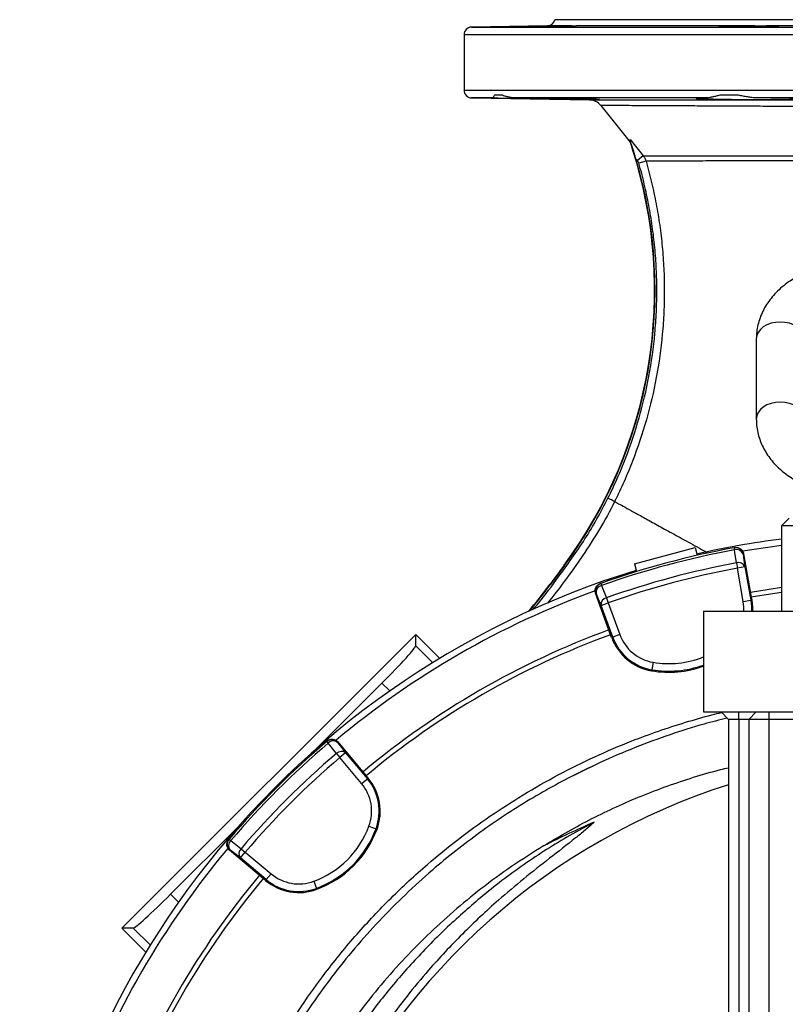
# Model space of a CAD drawing. Header units: millimetres. Extents: x 1254 to 1966, y 1010 to 1960.
# Tile 13 of 16: x 1264 to 1568, y 1568 to 1960. Entities that reach past the tile are written whole.
import ezdxf

# ---------------------------------------------------------------- set-up
doc = ezdxf.new("R2010")
doc.units = ezdxf.units.MM

msp = doc.modelspace()

# ---------------------------------------------------------------- linework, layer by layer
at = {"color": 7, "linetype": 'Continuous', "lineweight": 25}
for p, q in [((1473.25, 1957.09), (1443.09, 1956.56)), ((1744.15, 1959.51), (1476.15, 1959.51)), ((1555.54, 1957.09), (1484.62, 1957.09)), ((1660.29, 1957.09), (1560, 1957.09)), ((1440.15, 1953.56), (1440.15, 1931.46)), ((1443.09, 1928.46), (1489.92, 1927.64)), ((1455.34, 1929.51), (1452.25, 1929.51)), ((1536.49, 1928.46), (1460.21, 1928.46)), ((1549.11, 1929.51), (1541.65, 1929.51)), ((1664.08, 1928.46), (1556.21, 1928.46)), ((1494.44, 1925.37), (1506.13, 1910.87)), ((1494.49, 1925.41), (1494.49, 1925.41)), ((1506.13, 1910.87), (1507.05, 1907.97)), ((1507.23, 1908.03), (1507.05, 1907.97)), ((1511.28, 1905.45), (1508.96, 1903.57)), ((1508.96, 1903.57), (1508.37, 1904.3)), ((1512.37, 1903.34), (1509.51, 1902.51)), ((1556.15, 1832.69), (1556.15, 1800.87)), ((1569.15, 1761.51), (1566.15, 1758.51)), ((1566.15, 1758.51), (1566.15, 1724.51)), ((1578.87, 1758.51), (1566.15, 1758.51)), ((1507.74, 1743.38), (1531.89, 1749.85)), ((1531.89, 1749.85), (1532.73, 1746.74)), ((1547.6, 1749.81), (1547.37, 1749.77)), ((1547.37, 1749.77), (1547.53, 1748.9)), ((1551.1, 1747.38), (1550.87, 1747.34)), ((1551.1, 1747.38), (1554.14, 1730.16)), ((1479.84, 1742.8), (1474.3, 1735.29)), ((1479.98, 1742.7), (1474.44, 1735.18)), ((1479.98, 1742.7), (1479.84, 1742.8)), ((1507.74, 1743.38), (1508.58, 1740.27)), ((1548.26, 1743.71), (1548.64, 1741.62)), ((1551.6, 1742.14), (1548.64, 1741.62)), ((1550.98, 1728.39), (1548.64, 1741.62)), ((1551.6, 1742.14), (1553.93, 1728.91)), ((1474.44, 1735.18), (1474.3, 1735.29)), ((1494.38, 1735.57), (1494.16, 1735.49)), ((1494.38, 1735.57), (1494.68, 1734.74)), ((1492.57, 1731.72), (1492.34, 1731.64)), ((1498.33, 1715.2), (1492.34, 1731.64)), ((1496.64, 1729.88), (1497.35, 1727.88)), ((1550.98, 1728.39), (1553.93, 1728.91)), ((1554.35, 1728.99), (1553.93, 1728.91)), ((1554.14, 1730.16), (1554.35, 1728.99)), ((1494.54, 1726.85), (1497.35, 1727.88)), ((1499.13, 1714.23), (1494.54, 1726.85)), ((1497.35, 1727.88), (1501.95, 1715.26)), ((1535.15, 1724.51), (1535.15, 1684.51)), ((1535.15, 1724.51), (1655.15, 1724.51)), ((1421, 1715.33), (1304.32, 1598.66)), ((1421, 1710.81), (1421, 1715.33)), ((1430.52, 1705.81), (1421, 1715.33)), ((1498.73, 1714.09), (1498.33, 1715.2)), ((1498.73, 1714.09), (1499.13, 1714.23)), ((1501.95, 1715.26), (1499.13, 1714.23)), ((1515.15, 1704.25), (1514.65, 1701.29)), ((1514.58, 1700.87), (1514.65, 1701.29)), ((1407.57, 1695.98), (1381.11, 1669.52)), ((1535.15, 1684.51), (1655.15, 1684.51)), ((1545.15, 1681.51), (1542.15, 1684.51)), ((1549.15, 1681.51), (1549.15, 1684.51)), ((1553.15, 1681.51), (1556.15, 1684.51)), ((1561.15, 1684.51), (1561.15, 1681.51)), ((1549.15, 1681.51), (1545.15, 1681.51)), ((1545.15, 1681.51), (1545.15, 1027.51)), ((1553.15, 1681.51), (1549.15, 1681.51)), ((1549.15, 1681.51), (1549.15, 1027.51)), ((1553.15, 1681.51), (1553.15, 1027.51)), ((1561.15, 1681.51), (1553.15, 1681.51)), ((1561.15, 1681.51), (1561.15, 1027.51)), ((1629.15, 1681.51), (1561.15, 1681.51)), ((1385.83, 1672.95), (1385.65, 1672.79)), ((1385.65, 1672.79), (1386.22, 1672.13)), ((1390.08, 1672.59), (1389.89, 1672.44)), ((1390.08, 1672.59), (1401.32, 1659.19)), ((1389.45, 1667.99), (1390.83, 1666.38)), ((1393.13, 1668.3), (1390.83, 1666.38)), ((1399.46, 1656.09), (1390.83, 1666.38)), ((1393.13, 1668.3), (1401.76, 1658.01)), ((1401.32, 1659.19), (1402.08, 1658.29)), ((1399.46, 1656.09), (1401.76, 1658.01)), ((1402.08, 1658.29), (1401.76, 1658.01)), ((1402.4, 1639.15), (1405.21, 1638.1)), ((1350.14, 1638.55), (1323.67, 1612.08)), ((1405.6, 1637.96), (1405.21, 1638.1)), ((1346.86, 1634.01), (1346.71, 1633.82)), ((1346.86, 1634.01), (1347.53, 1633.44)), ((1347.22, 1629.76), (1347.06, 1629.58)), ((1360.46, 1618.34), (1347.06, 1629.58)), ((1351.35, 1626.53), (1353.28, 1628.83)), ((1351.67, 1630.21), (1353.28, 1628.83)), ((1353.28, 1628.83), (1363.57, 1620.19)), ((1361.64, 1617.9), (1351.35, 1626.53)), ((1363.57, 1620.19), (1361.64, 1617.9)), ((1361.37, 1617.57), (1360.46, 1618.34)), ((1361.37, 1617.57), (1361.64, 1617.9)), ((1380.51, 1617.26), (1381.55, 1614.45)), ((1381.7, 1614.05), (1381.55, 1614.45)), ((1308.85, 1598.66), (1304.32, 1598.66)), ((1304.32, 1598.66), (1313.84, 1589.14))]:
    msp.add_line(p, q, dxfattribs=at)
at = {"color": 8, "linetype": 'Continuous', "lineweight": 25}
for p, q in [((1443.09, 1956.56), (1777.2, 1956.56)), ((1482.77, 1957.09), (1473.25, 1957.09)), ((1603.3, 1953.56), (1440.15, 1953.56)), ((1440.15, 1931.46), (1603.3, 1931.46)), ((1452.04, 1928.46), (1443.09, 1928.46)), ((1421, 1710.81), (1427.71, 1704.09)), ((1410.7, 1692.86), (1407.57, 1695.98)), ((1497.19, 1665.7), (1497.19, 1665.74)), ((1323.67, 1612.08), (1326.8, 1608.95)), ((1315.56, 1591.95), (1308.85, 1598.66))]:
    msp.add_line(p, q, dxfattribs=at)
at = {"color": 7, "linetype": 'Continuous', "lineweight": 25, "flags": 128}
for points in [[(1506.02, 1911.94), (1509.8, 1907.27), (1511.28, 1905.45)], [(1548.26, 1743.71), (1547.67, 1747.91), (1547.53, 1748.9)], [(1566.15, 1750.69), (1555.24, 1749.1), (1550.78, 1748.35)], [(1550.87, 1747.34), (1551.22, 1744.8), (1551.6, 1742.14)], [(1494.68, 1734.74), (1496.27, 1730.81), (1496.64, 1729.88)], [(1553.79, 1732.13), (1561.19, 1733.33), (1566.15, 1734.04)], [(1494.54, 1726.85), (1493.53, 1729.34), (1492.57, 1731.72)], [(1566.15, 1732.02), (1565.26, 1731.9), (1554.14, 1730.16)], [(1554.35, 1728.99), (1554.64, 1726.3), (1554.64, 1724.51)], [(1389.45, 1667.99), (1386.84, 1671.33), (1386.22, 1672.13)], [(1389.89, 1672.44), (1391.48, 1670.42), (1393.13, 1668.3)], [(1347.53, 1633.44), (1350.88, 1630.82), (1351.67, 1630.21)], [(1351.35, 1626.53), (1349.24, 1628.18), (1347.22, 1629.76)]]:
    msp.add_lwpolyline(points, dxfattribs=at)
at = {"color": 8, "linetype": 'Continuous', "lineweight": 25, "flags": 128}
for points in [[(1575.15, 1832.69), (1574.96, 1834), (1574.42, 1835.26), (1573.55, 1836.42), (1572.36, 1837.44), (1570.92, 1838.28), (1569.28, 1838.9), (1567.5, 1839.28), (1565.65, 1839.41), (1563.79, 1839.28), (1562.01, 1838.9), (1560.37, 1838.28), (1558.93, 1837.44), (1557.75, 1836.42), (1556.87, 1835.26), (1556.33, 1834), (1556.15, 1832.69), (1556.15, 1832.69)], [(1575.15, 1800.87), (1574.96, 1802.18), (1574.42, 1803.44), (1573.55, 1804.6), (1572.36, 1805.62), (1570.92, 1806.46), (1569.28, 1807.08), (1567.5, 1807.46), (1565.65, 1807.59), (1563.79, 1807.46), (1562.01, 1807.08), (1560.37, 1806.46), (1558.93, 1805.62), (1557.75, 1804.6), (1556.87, 1803.44), (1556.33, 1802.18), (1556.15, 1800.87)], [(1553.93, 1728.91), (1554.22, 1726.29), (1554.21, 1724.51)], [(1551.21, 1724.51), (1551.22, 1726.16), (1550.98, 1728.39)]]:
    msp.add_lwpolyline(points, dxfattribs=at)
at = {"color": 7, "linetype": 'Continuous', "lineweight": 25}
for centre, radius, start, end in [((1443.15, 1953.56), 3, 91, 180), ((1473.2, 1960.09), 3, 271, 348.9022), ((1443.15, 1931.46), 3, 180, 269), ((1489.74, 1921.64), 6, 38.4289, 89.6098), ((1331.77, 1852.02), 184, 323.5872, 17.7023), ((1331.77, 1852.02), 184.17, 323.5872, 16.4895), ((1610.15, 1409.51), 346.5, 97.2954, 102.9326), ((1610.15, 1409.51), 346, 100.4534, 109.5466), ((1610.15, 1409.51), 345.12, 100.4534, 109.5466), ((1547.91, 1746.82), 3, 9.983, 100.4357), ((1548.32, 1746.25), 2.77, 23.0972, 106.6441), ((1610.15, 1409.51), 346.5, 107.0674, 178.4289), ((1610.15, 1409.51), 339.88, 100.4915, 109.5085), ((1610.15, 1409.51), 337.76, 100.4915, 109.5085), ((1549.05, 1741.06), 2.77, 23.1027, 106.6642), ((1326.22, 1844.51), 184, 319.2674, 323.5872), ((1326.22, 1844.51), 184.17, 319.3855, 323.5872), ((1495.39, 1732.74), 3, 109.5643, 200.017), ((1495.32, 1732.05), 2.77, 103.3559, 186.9028), ((1610.15, 1409.51), 344, 110.0608, 129.9366), ((1497.28, 1727.18), 2.77, 103.3358, 186.8973), ((1610.15, 1409.51), 327.5, 110.0916, 129.9084), ((1610.15, 1409.51), 325.5, 110.0922, 129.9078), ((1518.02, 1721.11), 20.52, 200, 260.3486), ((1518.02, 1721.11), 20.1, 200, 260.3486), ((1518.02, 1721.11), 17.1, 200, 260.3486), ((1521.37, 1740.82), 40.52, 260.3486, 289.8721), ((1610.15, 1409.51), 346, 130.4534, 139.5466), ((1610.15, 1409.51), 345.12, 130.4534, 139.5466), ((1387.6, 1670.51), 3, 39.983, 130.4357), ((1388.23, 1670.23), 2.77, 53.0972, 136.6441), ((1610.15, 1409.51), 339.88, 130.4915, 139.5085), ((1610.15, 1409.51), 337.76, 130.4915, 139.5085), ((1391.46, 1666.09), 2.77, 53.1027, 136.6642), ((1624.72, 1404.91), 263, 107.6126, 203.3134), ((1386.36, 1645.09), 17.1, 339.6514, 40), ((1386.36, 1645.09), 20.1, 339.6514, 40), ((1386.36, 1645.09), 20.52, 339.6514, 40), ((1367.61, 1652.05), 37.1, 290.3486, 339.6514), ((1367.61, 1652.05), 40.1, 290.3486, 339.6514), ((1367.61, 1652.05), 40.52, 290.3486, 339.6514), ((1349.15, 1632.06), 3, 139.5643, 230.017), ((1349.43, 1631.42), 2.77, 133.3559, 216.9028), ((1610.15, 1409.51), 344, 140.0632, 159.9395), ((1353.57, 1628.19), 2.77, 133.3358, 216.8973), ((1610.15, 1409.51), 327.5, 140.0916, 159.9084), ((1374.56, 1633.3), 17.1, 230, 290.3486), ((1610.15, 1409.51), 325.5, 140.0922, 159.9078), ((1374.56, 1633.3), 20.52, 230, 290.3486), ((1374.56, 1633.3), 20.1, 230, 290.3486)]:
    msp.add_arc(centre, radius, start, end, dxfattribs=at)
at = {"color": 8, "linetype": 'Continuous', "lineweight": 25}
for radius, end in [(37.1, 291.7935), (40.1, 290.0906)]:
    msp.add_arc((1521.37, 1740.82), radius, 260.3486, end, dxfattribs=at)
at = {"color": 7, "linetype": 'Continuous', "lineweight": 25}
for centre, major_axis, ratio, start_param, end_param in [((1406.83, 1696.73), (14.14, 14.14), 0.052408, 4.712389, 6.230825), ((1624.72, 1308.52), (0, 359.73), 0.963433, 0.393637, 0.457247), ((1322.93, 1612.82), (14.14, 14.14), 0.052408, 3.193953, 4.712389)]:
    msp.add_ellipse(centre, major_axis=major_axis, ratio=ratio, start_param=start_param, end_param=end_param, dxfattribs=at)
for points, knots in [([(1461, 1956.69), (1460.96, 1956.69), (1460.84, 1956.67), (1462.07, 1956.67), (1464.5, 1956.69), (1467.96, 1956.73), (1471.94, 1956.78), (1476.03, 1956.85), (1479.76, 1956.92), (1482.68, 1956.99), (1484.54, 1957.04), (1484.69, 1957.07), (1484.76, 1957.07)], [0, 0, 0, 0, 0.047152, 0.154519, 0.26188, 0.369242, 0.476615, 0.584001, 0.691401, 0.798807, 0.906209, 1, 1, 1, 1]), ([(1482.77, 1957.09), (1483.23, 1957.09), (1483.61, 1957.11), (1484.07, 1957.11), (1484.21, 1957.1), (1484.44, 1957.1), (1484.54, 1957.09), (1484.62, 1957.09)], [0, 0, 0, 0, 0.5, 0.5, 0.75, 0.75, 1, 1, 1, 1]), ([(1555.54, 1957.09), (1554.7, 1957.09), (1553.87, 1957.08), (1552.61, 1957.07), (1552.19, 1957.07), (1551.35, 1957.06), (1550.93, 1957.06), (1549.71, 1957.04), (1548.92, 1957.03), (1547.77, 1957.01), (1547.4, 1957.01), (1546.68, 1957), (1545.98, 1956.98), (1545.35, 1956.97), (1544.73, 1956.96), (1544.44, 1956.95), (1543.61, 1956.93), (1543.14, 1956.91), (1542.53, 1956.89), (1542.35, 1956.88), (1542.03, 1956.87), (1541.89, 1956.86), (1541.53, 1956.84), (1541.37, 1956.83), (1541.31, 1956.81)], [0, 0, 0, 0, 0.125, 0.125, 0.1875, 0.1875, 0.25, 0.25, 0.375, 0.375, 0.4375, 0.4375, 0.5, 0.5625, 0.5625, 0.625, 0.625, 0.75, 0.75, 0.8125, 0.8125, 0.875, 0.875, 1, 1, 1, 1]), ([(1541.39, 1956.8), (1541.42, 1956.78), (1541.49, 1956.74), (1543.18, 1956.7), (1545.99, 1956.68), (1549.66, 1956.67), (1553.73, 1956.69), (1557.74, 1956.73), (1561.27, 1956.78), (1563.83, 1956.85), (1565.2, 1956.91), (1565.13, 1956.94), (1565.1, 1956.96)], [0, 0, 0, 0, 0.082486, 0.189873, 0.297246, 0.404606, 0.51196, 0.619316, 0.726682, 0.834062, 0.941455, 1, 1, 1, 1]), ([(1555.54, 1957.09), (1556.34, 1957.09), (1557.11, 1957.11), (1558.23, 1957.11), (1558.59, 1957.1), (1559.31, 1957.1), (1559.66, 1957.09), (1560, 1957.09)], [0, 0, 0, 0, 0.5, 0.5, 0.75, 0.75, 1, 1, 1, 1]), ([(1452.25, 1929.51), (1452.13, 1929.39), (1452.04, 1929.27), (1451.91, 1929.03), (1451.86, 1928.92), (1451.83, 1928.72), (1451.83, 1928.63), (1451.9, 1928.51), (1451.96, 1928.46), (1452.04, 1928.46)], [0, 0, 0, 0, 0.25, 0.25, 0.5, 0.5, 0.75, 0.75, 1, 1, 1, 1]), ([(1452.04, 1928.46), (1452.16, 1928.45), (1452.48, 1928.44), (1453.48, 1928.41), (1455.29, 1928.36), (1457.72, 1928.3), (1460.67, 1928.24), (1463.74, 1928.18), (1467.07, 1928.12), (1470.55, 1928.06), (1474.11, 1928), (1477.63, 1927.94), (1481.01, 1927.89), (1484.16, 1927.85), (1486.98, 1927.81), (1489.42, 1927.78), (1491.36, 1927.77), (1492.83, 1927.77), (1493.32, 1927.78), (1493.56, 1927.78)], [0, 0, 0, 0, 0.035044, 0.094426, 0.153808, 0.227871, 0.287271, 0.346672, 0.406073, 0.465474, 0.524877, 0.58428, 0.64368, 0.703081, 0.762473, 0.821865, 0.881245, 0.940626, 1, 1, 1, 1]), ([(1460.21, 1928.46), (1459.72, 1928.46), (1459.26, 1928.51), (1458.37, 1928.63), (1457.95, 1928.72), (1457.14, 1928.92), (1456.75, 1929.03), (1456.02, 1929.27), (1455.67, 1929.39), (1455.34, 1929.51)], [0, 0, 0, 0, 0.25, 0.25, 0.5, 0.5, 0.75, 0.75, 1, 1, 1, 1]), ([(1493.82, 1927.8), (1493.83, 1927.8), (1493.93, 1927.81), (1493.56, 1927.84), (1492.7, 1927.88), (1491.2, 1927.93), (1489.21, 1927.98), (1486.74, 1928.04), (1483.88, 1928.11), (1480.7, 1928.17), (1477.31, 1928.23), (1473.78, 1928.28), (1470.23, 1928.34), (1466.76, 1928.38), (1463.33, 1928.43), (1461.28, 1928.45), (1460.21, 1928.46)], [0, 0, 0, 0, 0.003501, 0.07961, 0.155719, 0.231839, 0.30796, 0.384094, 0.460228, 0.536371, 0.612514, 0.688658, 0.764802, 0.84094, 0.917077, 1, 1, 1, 1]), ([(1536.49, 1928.46), (1535.81, 1928.45), (1535.2, 1928.44), (1534.4, 1928.42), (1534.15, 1928.42), (1533.71, 1928.4), (1533.51, 1928.4), (1532.97, 1928.38), (1532.7, 1928.36), (1532.44, 1928.34), (1532.37, 1928.33), (1532.29, 1928.31), (1532.27, 1928.31), (1532.28, 1928.28), (1532.38, 1928.26), (1532.67, 1928.23), (1532.79, 1928.22), (1533.07, 1928.2), (1533.24, 1928.19), (1533.8, 1928.17), (1534.25, 1928.15), (1535.34, 1928.11), (1535.97, 1928.09), (1537.02, 1928.06), (1537.39, 1928.05), (1538.16, 1928.03), (1538.57, 1928.02), (1539.83, 1927.99), (1540.73, 1927.97), (1542.15, 1927.94), (1542.63, 1927.93), (1543.63, 1927.92), (1544.15, 1927.91), (1545.72, 1927.89), (1546.79, 1927.87), (1548.44, 1927.85), (1549, 1927.84), (1550.12, 1927.83), (1550.69, 1927.83), (1552.4, 1927.81), (1553.54, 1927.8), (1555.81, 1927.79), (1556.94, 1927.78), (1559.18, 1927.77), (1560.26, 1927.77), (1562.36, 1927.77), (1563.38, 1927.77), (1564.84, 1927.78), (1565.32, 1927.78), (1566.23, 1927.79), (1566.68, 1927.79), (1567.96, 1927.8), (1568.75, 1927.81), (1569.85, 1927.83), (1570.19, 1927.83), (1570.85, 1927.84), (1571.15, 1927.85), (1572.01, 1927.87), (1572.49, 1927.89), (1573.11, 1927.91), (1573.29, 1927.92), (1573.61, 1927.93), (1573.74, 1927.94), (1574.08, 1927.97), (1574.21, 1927.99), (1574.28, 1928.02), (1574.27, 1928.03), (1574.22, 1928.05), (1574.17, 1928.06), (1573.96, 1928.09), (1573.73, 1928.11), (1573.24, 1928.14), (1573.05, 1928.15), (1572.63, 1928.17), (1572.41, 1928.18), (1571.66, 1928.2), (1571.08, 1928.22), (1570.09, 1928.25), (1569.74, 1928.26), (1569.01, 1928.28), (1568.62, 1928.29), (1567.42, 1928.31), (1566.56, 1928.33), (1565.18, 1928.35), (1564.7, 1928.36), (1563.72, 1928.38), (1563.22, 1928.38), (1561.69, 1928.4), (1560.64, 1928.42), (1559.01, 1928.43), (1558.46, 1928.44), (1557.34, 1928.45), (1556.77, 1928.45), (1556.21, 1928.46)], [0, 0, 0, 0, 0.03125, 0.03125, 0.046875, 0.046875, 0.0625, 0.0625, 0.09375, 0.09375, 0.109375, 0.109375, 0.125, 0.125, 0.15625, 0.15625, 0.171875, 0.171875, 0.1875, 0.1875, 0.21875, 0.21875, 0.25, 0.25, 0.265625, 0.265625, 0.28125, 0.28125, 0.3125, 0.3125, 0.328125, 0.328125, 0.34375, 0.34375, 0.375, 0.375, 0.390625, 0.390625, 0.40625, 0.40625, 0.4375, 0.4375, 0.46875, 0.46875, 0.5, 0.5, 0.53125, 0.53125, 0.546875, 0.546875, 0.5625, 0.5625, 0.59375, 0.59375, 0.609375, 0.609375, 0.625, 0.625, 0.65625, 0.65625, 0.671875, 0.671875, 0.6875, 0.6875, 0.71875, 0.71875, 0.734375, 0.734375, 0.75, 0.75, 0.78125, 0.78125, 0.796875, 0.796875, 0.8125, 0.8125, 0.84375, 0.84375, 0.859375, 0.859375, 0.875, 0.875, 0.90625, 0.90625, 0.921875, 0.921875, 0.9375, 0.9375, 0.96875, 0.96875, 0.984375, 0.984375, 1, 1, 1, 1]), ([(1541.65, 1929.51), (1541.16, 1929.39), (1540.69, 1929.27), (1539.76, 1929.03), (1539.31, 1928.92), (1538.44, 1928.72), (1538.03, 1928.63), (1537.23, 1928.51), (1536.85, 1928.46), (1536.49, 1928.46)], [0, 0, 0, 0, 0.25, 0.25, 0.5, 0.5, 0.75, 0.75, 1, 1, 1, 1]), ([(1556.21, 1928.46), (1555.61, 1928.46), (1555.01, 1928.51), (1553.82, 1928.63), (1553.23, 1928.72), (1552.05, 1928.92), (1551.45, 1929.03), (1550.28, 1929.27), (1549.69, 1929.39), (1549.11, 1929.51)], [0, 0, 0, 0, 0.25, 0.25, 0.5, 0.5, 0.75, 0.75, 1, 1, 1, 1]), ([(1489.92, 1927.64), (1489.93, 1927.64), (1489.96, 1927.64), (1491.01, 1927.64), (1492.92, 1927.64), (1495.67, 1927.64), (1499.21, 1927.64), (1503.6, 1927.64), (1508.74, 1927.64), (1514.57, 1927.64), (1521.06, 1927.65), (1528.26, 1927.65), (1536.05, 1927.65), (1544.3, 1927.65), (1553, 1927.65), (1562.22, 1927.65), (1572.05, 1927.65), (1582.39, 1927.65), (1589.6, 1927.65), (1593.22, 1927.65)], [0, 0, 0, 0, 0.0430595, 0.1028353, 0.1630508, 0.2211237, 0.2795991, 0.3393457, 0.3995311, 0.4576306, 0.5161337, 0.5759097, 0.636126, 0.6942165, 0.7527108, 0.8124763, 0.8726814, 0.9360782, 1, 1, 1, 1]), ([(1506.13, 1910.87), (1506.19, 1910.79), (1506.22, 1910.84), (1506.18, 1911.2), (1506.12, 1911.51), (1506.02, 1911.94)], [0, 0, 0, 0, 0.5, 0.5, 1, 1, 1, 1]), ([(1507.23, 1908.03), (1507.1, 1908.41), (1506.99, 1908.79), (1506.75, 1909.53), (1506.64, 1909.9), (1506.42, 1910.61), (1506.31, 1910.96), (1506.17, 1911.42), (1506.13, 1911.56), (1506.06, 1911.8), (1506.03, 1911.89), (1506.02, 1911.94)], [0, 0, 0, 0, 0.25, 0.25, 0.5, 0.5, 0.75, 0.75, 0.875, 0.875, 1, 1, 1, 1]), ([(1508.37, 1904.3), (1508.18, 1904.93), (1507.99, 1905.55), (1507.61, 1906.8), (1507.42, 1907.41), (1507.23, 1908.03)], [0, 0, 0, 0, 0.5, 0.5, 1, 1, 1, 1]), ([(1511.28, 1905.45), (1511.45, 1905.45), (1511.64, 1905.45), (1512.07, 1905.45), (1512.32, 1905.45), (1513.13, 1905.45), (1513.77, 1905.45), (1515.98, 1905.44), (1517.85, 1905.44), (1520.69, 1905.44), (1521.29, 1905.44), (1522.53, 1905.44), (1523.17, 1905.44), (1525.16, 1905.44), (1526.58, 1905.44), (1531.06, 1905.44), (1534.39, 1905.44), (1539.87, 1905.43), (1541.78, 1905.43), (1545.77, 1905.43), (1547.83, 1905.43), (1552.06, 1905.42), (1554.23, 1905.42), (1558.68, 1905.42), (1560.97, 1905.42), (1565.65, 1905.41), (1568.05, 1905.41), (1571.74, 1905.41), (1572.99, 1905.4), (1575.49, 1905.4), (1576.75, 1905.4), (1583.08, 1905.39), (1588.24, 1905.39), (1593.5, 1905.38)], [0, 0, 0, 0, 0.03125, 0.03125, 0.0625, 0.0625, 0.125, 0.125, 0.25, 0.25, 0.28125, 0.28125, 0.3125, 0.3125, 0.375, 0.375, 0.5, 0.5, 0.5625, 0.5625, 0.625, 0.625, 0.6875, 0.6875, 0.75, 0.75, 0.8125, 0.8125, 0.84375, 0.84375, 0.875, 0.875, 1, 1, 1, 1]), ([(1511.28, 1905.45), (1511.53, 1905.13), (1511.75, 1904.8), (1512.11, 1904.1), (1512.26, 1903.72), (1512.37, 1903.34)], [0, 0, 0, 0, 0.5, 0.5, 1, 1, 1, 1]), ([(1497.27, 1769.44), (1498.55, 1772.01), (1499.77, 1774.61), (1502.09, 1779.87), (1503.19, 1782.53), (1506.28, 1790.54), (1508.09, 1795.94), (1511.18, 1806.86), (1512.48, 1812.38), (1514.56, 1823.53), (1515.35, 1829.16), (1516.01, 1836.28), (1516.12, 1837.7), (1516.32, 1840.56), (1516.4, 1842), (1516.6, 1846.3), (1516.67, 1849.16), (1516.66, 1854.86), (1516.59, 1857.7), (1516.32, 1863.37), (1516.11, 1866.2), (1515.58, 1871.84), (1515.25, 1874.65), (1514.45, 1880.26), (1513.99, 1883.06), (1512.93, 1888.64), (1512.35, 1891.43), (1511.03, 1896.98), (1510.31, 1899.75), (1509.51, 1902.51)], [0, 0, 0, 0, 0.0625, 0.0625, 0.125, 0.125, 0.25, 0.25, 0.375, 0.375, 0.5, 0.5, 0.53125, 0.53125, 0.5625, 0.5625, 0.625, 0.625, 0.6875, 0.6875, 0.75, 0.75, 0.8125, 0.8125, 0.875, 0.875, 0.9375, 0.9375, 1, 1, 1, 1]), ([(1512.37, 1903.34), (1513.18, 1900.53), (1513.92, 1897.72), (1515.25, 1892.07), (1515.85, 1889.24), (1516.92, 1883.57), (1517.39, 1880.73), (1518.2, 1875.03), (1518.54, 1872.17), (1519.08, 1866.43), (1519.28, 1863.56), (1519.56, 1857.8), (1519.63, 1854.91), (1519.64, 1849.12), (1519.57, 1846.21), (1519.37, 1841.85), (1519.29, 1840.39), (1519.09, 1837.48), (1518.97, 1836.03), (1518.3, 1828.8), (1517.5, 1823.08), (1515.38, 1811.75), (1514.07, 1806.14), (1510.92, 1795.05), (1509.09, 1789.56), (1505.94, 1781.42), (1504.82, 1778.71), (1503.06, 1774.71), (1502.45, 1773.38), (1501.52, 1771.4), (1501.05, 1770.41), (1500.49, 1769.26), (1500.21, 1768.69), (1500.09, 1768.44), (1500.01, 1768.28), (1499.96, 1768.2), (1499.92, 1768.11)], [0, 0, 0, 0, 0.0625, 0.0625, 0.125, 0.125, 0.1875, 0.1875, 0.25, 0.25, 0.3125, 0.3125, 0.375, 0.375, 0.4375, 0.4375, 0.46875, 0.46875, 0.5, 0.5, 0.625, 0.625, 0.75, 0.75, 0.875, 0.875, 0.9375, 0.9375, 0.96875, 0.96875, 0.984375, 0.992187, 0.996094, 0.998047, 0.998047, 1, 1, 1, 1]), ([(1509.51, 1902.51), (1509.45, 1902.7), (1509.38, 1902.89), (1509.2, 1903.24), (1509.09, 1903.41), (1508.96, 1903.57)], [0, 0, 0, 0, 0.5, 0.5, 1, 1, 1, 1]), ([(1593.64, 1903.49), (1588.44, 1903.48), (1583.33, 1903.47), (1577.07, 1903.45), (1575.83, 1903.45), (1573.35, 1903.45), (1572.12, 1903.45), (1568.47, 1903.44), (1566.1, 1903.44), (1561.47, 1903.43), (1559.21, 1903.42), (1554.81, 1903.41), (1552.66, 1903.41), (1548.48, 1903.4), (1546.45, 1903.4), (1542.51, 1903.39), (1540.62, 1903.39), (1535.2, 1903.38), (1531.92, 1903.37), (1527.48, 1903.36), (1526.09, 1903.36), (1524.12, 1903.36), (1523.48, 1903.36), (1522.26, 1903.35), (1521.68, 1903.35), (1518.87, 1903.35), (1517.02, 1903.34), (1514.83, 1903.34), (1514.2, 1903.34), (1513.4, 1903.34), (1513.16, 1903.34), (1512.73, 1903.34), (1512.54, 1903.34), (1512.37, 1903.34)], [0, 0, 0, 0, 0.125, 0.125, 0.15625, 0.15625, 0.1875, 0.1875, 0.25, 0.25, 0.3125, 0.3125, 0.375, 0.375, 0.4375, 0.4375, 0.5, 0.5, 0.625, 0.625, 0.6875, 0.6875, 0.71875, 0.71875, 0.75, 0.75, 0.875, 0.875, 0.9375, 0.9375, 0.96875, 0.96875, 1, 1, 1, 1]), ([(1634.15, 1832.69), (1634.13, 1833.31), (1634.1, 1834.85), (1633.75, 1837.3), (1633.08, 1840), (1632.1, 1842.63), (1630.83, 1845.17), (1629.28, 1847.61), (1627.44, 1849.93), (1625.34, 1852.11), (1622.99, 1854.14), (1620.4, 1856), (1617.59, 1857.67), (1614.59, 1859.13), (1611.43, 1860.38), (1608.14, 1861.39), (1604.75, 1862.18), (1601.27, 1862.72), (1597.75, 1863.02), (1594.2, 1863.08), (1590.66, 1862.89), (1587.16, 1862.46), (1583.71, 1861.79), (1580.34, 1860.87), (1577.09, 1859.71), (1573.97, 1858.32), (1571.02, 1856.71), (1568.27, 1854.87), (1565.74, 1852.84), (1563.47, 1850.62), (1561.47, 1848.23), (1559.77, 1845.71), (1558.39, 1843.08), (1557.33, 1840.37), (1556.6, 1837.6), (1556.21, 1835.04), (1556.16, 1833.4), (1556.15, 1832.69)], [0, 0, 0, 0, 0.018361, 0.045573, 0.072781, 0.100096, 0.127624, 0.155447, 0.18362, 0.212163, 0.241059, 0.270261, 0.299703, 0.329312, 0.359023, 0.388786, 0.418562, 0.448339, 0.478118, 0.507907, 0.537719, 0.567565, 0.597459, 0.627412, 0.657431, 0.687511, 0.717627, 0.747726, 0.77774, 0.80758, 0.837152, 0.866369, 0.895175, 0.923551, 0.951524, 0.979157, 1, 1, 1, 1]), ([(1556.15, 1800.87), (1556.16, 1800.25), (1556.2, 1798.71), (1556.54, 1796.26), (1557.21, 1793.56), (1558.19, 1790.93), (1559.46, 1788.39), (1561.02, 1785.95), (1562.85, 1783.63), (1564.95, 1781.45), (1567.31, 1779.42), (1569.9, 1777.56), (1572.7, 1775.9), (1575.7, 1774.43), (1578.86, 1773.19), (1581.66, 1772.3), (1583.42, 1771.91), (1584.06, 1771.77)], [0, 0, 0, 0, 0.045294, 0.112422, 0.179539, 0.246921, 0.314827, 0.383462, 0.45296, 0.52337, 0.594653, 0.66669, 0.739318, 0.812358, 0.885651, 0.959071, 1, 1, 1, 1]), ([(1499.92, 1768.11), (1499.88, 1768.14), (1499.77, 1768.19), (1499.47, 1768.34), (1499.26, 1768.44), (1498.78, 1768.69), (1498.5, 1768.82), (1497.91, 1769.12), (1497.59, 1769.28), (1497.27, 1769.44)], [0, 0, 0, 0, 0.25, 0.25, 0.5, 0.5, 0.75, 0.75, 1, 1, 1, 1]), ([(1499.92, 1768.11), (1500.25, 1767.93), (1501.06, 1767.49), (1503.21, 1766.31), (1506.44, 1764.52), (1510.55, 1762.26), (1515.46, 1759.55), (1521.11, 1756.43), (1527.46, 1752.93), (1532.64, 1750.08), (1535.83, 1748.32), (1536.53, 1747.94)], [0, 0, 0, 0, 0.086361, 0.211796, 0.337265, 0.462751, 0.588242, 0.713723, 0.839182, 0.964602, 1, 1, 1, 1]), ([(1547.6, 1749.81), (1547.8, 1749.85), (1548, 1749.86), (1548.39, 1749.86), (1548.59, 1749.83), (1548.97, 1749.75), (1549.16, 1749.69), (1549.52, 1749.53), (1549.7, 1749.44), (1550.02, 1749.21), (1550.17, 1749.09), (1550.44, 1748.8), (1550.57, 1748.65), (1550.78, 1748.31), (1550.87, 1748.14), (1551.01, 1747.77), (1551.07, 1747.58), (1551.1, 1747.38)], [0, 0, 0, 0, 0.125, 0.125, 0.25, 0.25, 0.375, 0.375, 0.5, 0.5, 0.625, 0.625, 0.75, 0.75, 0.875, 0.875, 1, 1, 1, 1]), ([(1492.34, 1731.64), (1492.28, 1731.82), (1492.23, 1732.02), (1492.17, 1732.4), (1492.16, 1732.6), (1492.18, 1733), (1492.2, 1733.19), (1492.3, 1733.57), (1492.37, 1733.76), (1492.53, 1734.12), (1492.63, 1734.29), (1492.87, 1734.61), (1493, 1734.75), (1493.29, 1735.02), (1493.45, 1735.14), (1493.79, 1735.34), (1493.97, 1735.42), (1494.16, 1735.49)], [0, 0, 0, 0, 0.125, 0.125, 0.25, 0.25, 0.375, 0.375, 0.5, 0.5, 0.625, 0.625, 0.75, 0.75, 0.875, 0.875, 1, 1, 1, 1]), ([(1544.57, 1682.09), (1541.5, 1681.32), (1533.83, 1679.39), (1521.63, 1675.5), (1507.79, 1670.39), (1494.96, 1664.94), (1486.96, 1660.89), (1483.5, 1659.14)], [0, 0, 0, 0, 0.142539, 0.356955, 0.582582, 0.819594, 1, 1, 1, 1]), ([(1385.83, 1672.95), (1385.98, 1673.08), (1386.15, 1673.19), (1386.49, 1673.38), (1386.67, 1673.46), (1387.05, 1673.58), (1387.24, 1673.62), (1387.63, 1673.67), (1387.83, 1673.67), (1388.22, 1673.64), (1388.42, 1673.6), (1388.8, 1673.49), (1388.98, 1673.42), (1389.33, 1673.24), (1389.5, 1673.13), (1389.81, 1672.88), (1389.95, 1672.75), (1390.08, 1672.59)], [0, 0, 0, 0, 0.125, 0.125, 0.25, 0.25, 0.375, 0.375, 0.5, 0.5, 0.625, 0.625, 0.75, 0.75, 0.875, 0.875, 1, 1, 1, 1]), ([(1491.07, 1662.88), (1489.62, 1662.21), (1484.64, 1659.92), (1476.35, 1655.54), (1466.15, 1649.73), (1456.15, 1643.42), (1446.33, 1636.63), (1436.79, 1629.42), (1426.89, 1621.24), (1416.74, 1612.02), (1406.46, 1601.65), (1396.68, 1590.71), (1388.11, 1580.04), (1380.66, 1569.81), (1374.2, 1560.12), (1368.14, 1550.15), (1362.44, 1539.84), (1357.14, 1529.22), (1352.25, 1518.29), (1347.83, 1507.12), (1343.92, 1495.88), (1340.54, 1484.62), (1337.65, 1473.35), (1335.22, 1461.93), (1333.26, 1450.32), (1331.78, 1438.54), (1330.79, 1426.6), (1330.32, 1414.6), (1330.35, 1402.71), (1330.89, 1390.97), (1331.9, 1379.38), (1333.4, 1367.82), (1335.39, 1356.22), (1337.9, 1344.63), (1340.92, 1333.05), (1344.44, 1321.58), (1348.24, 1310.88), (1352.2, 1300.98), (1356.24, 1291.84), (1360.62, 1282.83), (1365.49, 1273.58), (1369.11, 1267.46), (1371.03, 1264.22)], [0, 0, 0, 0, 0.010228, 0.03505, 0.059872, 0.085233, 0.110593, 0.136139, 0.161686, 0.19265, 0.223698, 0.255002, 0.286392, 0.31113, 0.335869, 0.360779, 0.385689, 0.411142, 0.436594, 0.462234, 0.487874, 0.512612, 0.53735, 0.56226, 0.587171, 0.612624, 0.638077, 0.663718, 0.689359, 0.714076, 0.738794, 0.763684, 0.788574, 0.814006, 0.839439, 0.865059, 0.89068, 0.911927, 0.933202, 0.954559, 0.975943, 1, 1, 1, 1]), ([(1471.72, 1631.3), (1471.9, 1631.41), (1475.11, 1633.4), (1481.43, 1637.14), (1490.89, 1642.22), (1500.58, 1646.91), (1510.55, 1651.22), (1520.77, 1655.14), (1531.26, 1658.62), (1539.39, 1661.03), (1544.07, 1662.13), (1545.15, 1662.38)], [0, 0, 0, 0, 0.007829, 0.14153, 0.27523, 0.409879, 0.544527, 0.682187, 0.819848, 0.958552, 1, 1, 1, 1]), ([(1491.8, 1640.74), (1490.61, 1639.65), (1488.24, 1637.49), (1482.27, 1632.77), (1474.1, 1626.4), (1463.8, 1618.29), (1452.09, 1608.43), (1439.35, 1596.43), (1427.32, 1583.59), (1417.43, 1571.68), (1409.38, 1560.99), (1401.38, 1549.21), (1393.59, 1536.26), (1386.17, 1522.12), (1379.54, 1507.39), (1373.75, 1492.11), (1368.86, 1476.34), (1365.08, 1460.83), (1362.32, 1445.67), (1360.49, 1430.93), (1359.46, 1415.97), (1359.29, 1400.82), (1359.99, 1385.55), (1361.55, 1370.52), (1363.93, 1355.78), (1367.07, 1341.38), (1371.07, 1327.04), (1375.72, 1313.17), (1379.46, 1304.21), (1381.26, 1299.92)], [0, 0, 0, 0, 0.012651, 0.025319, 0.058964, 0.092633, 0.126288, 0.176783, 0.227272, 0.261571, 0.29589, 0.330188, 0.371128, 0.412104, 0.453044, 0.495369, 0.537734, 0.580059, 0.618129, 0.656228, 0.694298, 0.733491, 0.772716, 0.811909, 0.849698, 0.887517, 0.925306, 0.964196, 1, 1, 1, 1]), ([(1491.8, 1640.74), (1488.54, 1639.05), (1479.03, 1633.84), (1463.79, 1624.19), (1452.27, 1615.4), (1446.67, 1610.73)], [0.78605332, 0.78605332, 0.78605332, 0.78605332, 0.7997499, 0.82649324, 0.85323657, 0.85323657, 0.85323657, 0.85323657]), ([(1471.72, 1631.3), (1467.45, 1628.62), (1458.92, 1623.26), (1447.01, 1614.51), (1435.84, 1605.34), (1425.42, 1595.8), (1415.46, 1585.63), (1406.01, 1574.84), (1397.11, 1563.48), (1388.85, 1551.66), (1381.27, 1539.42), (1374.36, 1526.81), (1368.1, 1513.75), (1362.52, 1500.28), (1357.64, 1486.42), (1353.49, 1472.18), (1350.09, 1457.6), (1347.5, 1442.7), (1345.72, 1427.56), (1344.81, 1412.2), (1344.79, 1396.67), (1345.67, 1381.23), (1347.45, 1365.92), (1350.1, 1350.8), (1353.65, 1335.69), (1358.14, 1320.67), (1363.2, 1306.54), (1367.14, 1297.65), (1368.94, 1293.6)], [0, 0, 0, 0, 0.038468, 0.076937, 0.113114, 0.149318, 0.185496, 0.22267, 0.259872, 0.297047, 0.334263, 0.371507, 0.408724, 0.446906, 0.485115, 0.523298, 0.562691, 0.602113, 0.641505, 0.682003, 0.722532, 0.763029, 0.803037, 0.843076, 0.883084, 0.924269, 0.965488, 1, 1, 1, 1]), ([(1347.06, 1629.58), (1346.91, 1629.71), (1346.77, 1629.85), (1346.53, 1630.16), (1346.42, 1630.32), (1346.24, 1630.67), (1346.16, 1630.86), (1346.06, 1631.23), (1346.02, 1631.43), (1345.99, 1631.82), (1345.99, 1632.02), (1346.03, 1632.41), (1346.08, 1632.61), (1346.2, 1632.98), (1346.27, 1633.16), (1346.47, 1633.51), (1346.58, 1633.67), (1346.71, 1633.82)], [0, 0, 0, 0, 0.125, 0.125, 0.25, 0.25, 0.375, 0.375, 0.5, 0.5, 0.625, 0.625, 0.75, 0.75, 0.875, 0.875, 1, 1, 1, 1]), ([(1446.67, 1610.73), (1441.97, 1606.65), (1432.58, 1598.5), (1419.62, 1585.13), (1407.56, 1571.02), (1396.54, 1556.13), (1386.57, 1540.57), (1377.72, 1524.39), (1370.02, 1507.66), (1363.51, 1490.48), (1358.22, 1472.9), (1354.17, 1455.02), (1351.37, 1436.92), (1349.85, 1418.68), (1349.61, 1400.38), (1350.65, 1382.1), (1352.97, 1363.94), (1356.55, 1345.97), (1361.4, 1328.28), (1367.09, 1311.71), (1371.74, 1301.29), (1373.88, 1296.48)], [0, 0, 0, 0, 0.053024, 0.106046, 0.15907, 0.212092, 0.265115, 0.318138, 0.371161, 0.424184, 0.477207, 0.530229, 0.583253, 0.636275, 0.689299, 0.742321, 0.795345, 0.848367, 0.901391, 0.954413, 1, 1, 1, 1])]:
    msp.add_open_spline(points, degree=3, knots=knots, dxfattribs=at)
at = {"color": 8, "linetype": 'Continuous', "lineweight": 25}
for points, knots in [([(1593.78, 1924.91), (1590.34, 1924.93), (1583.48, 1924.96), (1573.65, 1925.01), (1564.3, 1925.06), (1555.48, 1925.11), (1547.04, 1925.15), (1539.06, 1925.19), (1531.6, 1925.23), (1524.68, 1925.26), (1518.37, 1925.29), (1512.71, 1925.32), (1507.77, 1925.35), (1503.55, 1925.37), (1500.09, 1925.38), (1497.4, 1925.4), (1495.57, 1925.4), (1494.55, 1925.41), (1494.51, 1925.41), (1494.49, 1925.41)], [0, 0, 0, 0, 0.063149, 0.126298, 0.185336, 0.244586, 0.303836, 0.362874, 0.42198, 0.481298, 0.540615, 0.59972, 0.658838, 0.718168, 0.777497, 0.836615, 0.895776, 0.955151, 1, 1, 1, 1]), ([(1467.48, 1725.25), (1468.21, 1726.08), (1471.82, 1730.15), (1476.78, 1737.09), (1483.02, 1745.52), (1488.21, 1753.2), (1492.99, 1761.17), (1495.84, 1766.68), (1497.27, 1769.44)], [0, 0, 0, 0, 0.0621483, 0.3053266, 0.4783911, 0.6513933, 0.8256968, 1, 1, 1, 1]), ([(1499.92, 1768.11), (1499.92, 1768.11), (1498.06, 1764.38), (1494.02, 1757.05), (1487.25, 1746.5), (1480.33, 1736.69), (1475.52, 1730.53), (1473.28, 1727.67)], [0, 0, 0, 0, 0.0000012, 0.2581548, 0.5166748, 0.7751027, 1, 1, 1, 1]), ([(1368.47, 1262.67), (1365.57, 1267.64), (1359.76, 1277.6), (1352.22, 1293.18), (1345.79, 1308.65), (1340.46, 1323.98), (1336.13, 1339.07), (1332.61, 1354.52), (1329.94, 1370.3), (1328.16, 1386.36), (1327.3, 1402.34), (1327.35, 1418.2), (1328.27, 1433.88), (1330.07, 1449.64), (1332.79, 1465.42), (1336.43, 1481.17), (1340.92, 1496.55), (1346.22, 1511.49), (1352.28, 1525.99), (1359.2, 1540.26), (1366.99, 1554.25), (1375.64, 1567.91), (1385.75, 1582.02), (1397.49, 1596.38), (1411, 1610.75), (1424.49, 1623.24), (1437.68, 1633.99), (1450.34, 1643.19), (1463.61, 1651.77), (1477.49, 1659.66), (1491.92, 1666.82), (1505.24, 1672.51), (1517.3, 1676.98), (1527.9, 1680.42), (1536.26, 1682.85), (1541.08, 1684), (1542.36, 1684.3)], [0, 0, 0, 0, 0.032588, 0.065206, 0.097794, 0.127373, 0.156975, 0.186554, 0.216993, 0.247458, 0.277898, 0.3075, 0.337126, 0.366728, 0.397193, 0.427682, 0.458146, 0.487749, 0.517375, 0.546978, 0.577441, 0.607929, 0.638392, 0.675564, 0.712781, 0.749952, 0.779452, 0.808975, 0.838475, 0.868829, 0.899207, 0.92956, 0.950765, 0.97197, 0.99257, 1, 1, 1, 1])]:
    msp.add_open_spline(points, degree=3, knots=knots, dxfattribs=at)

doc.saveas('drawing.dxf')
